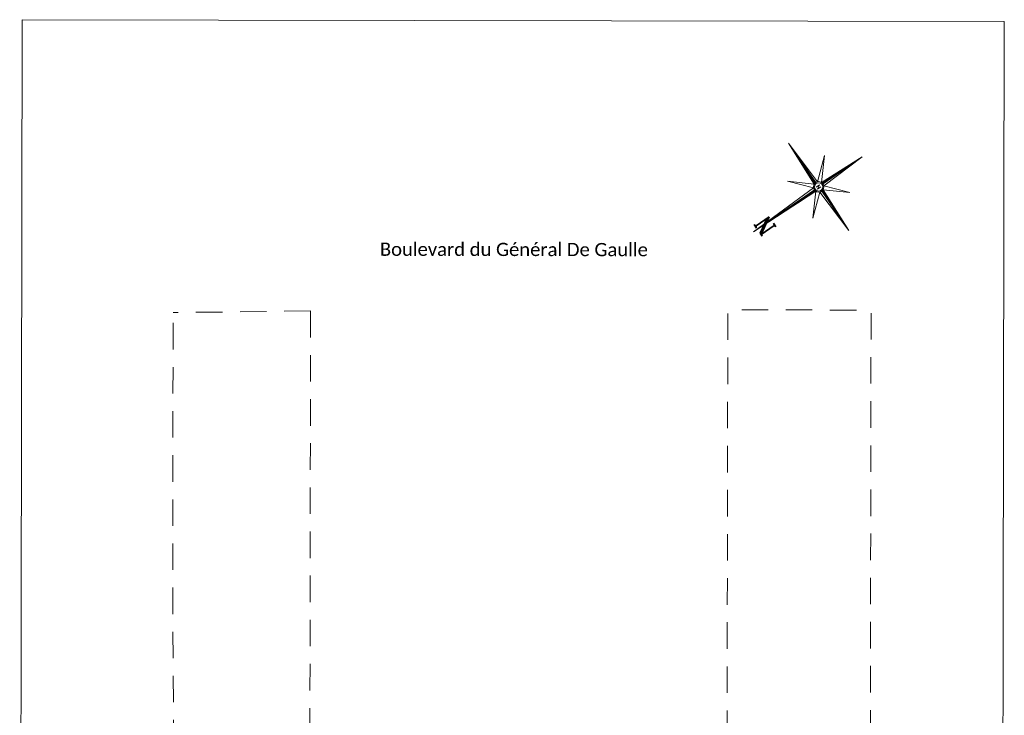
# Model space of a CAD drawing. Header units: metres. Extents: x -40 to 52, y -191 to 168.
# Tile 32 of 32: x -39 to 6, y 137 to 168. Entities that reach past the tile are written whole.
import ezdxf
from ezdxf.enums import TextEntityAlignment as Align

# ---------------------------------------------------------------- set-up
doc = ezdxf.new("R2010")
doc.units = ezdxf.units.M
doc.header["$LTSCALE"] = 2
doc.linetypes.add('Chemin', pattern=[0.5, 0.3, -0.2])
for name, color, linetype, lineweight in [('_cadre200', 7, 'Continuous', 15), ('Menuiserie', 1, 'Continuous', 18), ('Mur_coupe', 7, 'Continuous', 18), ('Texte', 7, 'Continuous', 15)]:
    doc.layers.add(name, color=color, linetype=linetype, lineweight=lineweight)
doc.styles.add('Legend', font='calibri.ttf')
doc.styles.add('ROMAND', font='romand', dxfattribs={"height": 6})
doc.styles.add('ROMANT', font='romant', dxfattribs={"width": 1.5, "oblique": 13.5, "height": 2})

# ---------------------------------------------------------------- blocks, each defined once
blk = doc.blocks.new('*X2')
at = {"color": 0}
for p, q in [((5.658, 3.059), (5.659, 3.061)), ((5.659, 3.042), (5.676, 3.06)), ((5.66, 3.026), (5.693, 3.059)), ((5.661, 3.009), (5.71, 3.059)), ((5.669, 3), (5.727, 3.058)), ((5.687, 3), (5.744, 3.057)), ((5.705, 3), (5.761, 3.056)), ((5.722, 3), (5.778, 3.056)), ((5.74, 3), (5.795, 3.055)), ((5.758, 3), (5.812, 3.054)), ((5.775, 3), (5.829, 3.054)), ((5.793, 3), (5.846, 3.053)), ((5.811, 3), (5.863, 3.052)), ((5.828, 3), (5.88, 3.051)), ((5.846, 3), (5.897, 3.051)), ((5.864, 3), (5.914, 3.05)), ((5.881, 3), (5.931, 3.049)), ((5.899, 3), (5.948, 3.049)), ((5.917, 3), (5.965, 3.048)), ((5.934, 3), (5.982, 3.047)), ((5.952, 3), (5.999, 3.046)), ((5.97, 3), (6.016, 3.046)), ((5.988, 3), (6.033, 3.045)), ((6.005, 3), (6.049, 3.044)), ((6.023, 3), (6.066, 3.044)), ((6.041, 3), (6.083, 3.043)), ((6.058, 3), (6.1, 3.042)), ((6.076, 3), (6.117, 3.041)), ((6.094, 3), (6.134, 3.041)), ((6.111, 3), (6.151, 3.04)), ((6.129, 3), (6.168, 3.039)), ((6.147, 3), (6.185, 3.039)), ((6.164, 3), (6.202, 3.038)), ((6.182, 3), (6.219, 3.037)), ((6.2, 3), (6.236, 3.036)), ((6.217, 3), (6.253, 3.036)), ((6.235, 3), (6.27, 3.035)), ((6.253, 3), (6.287, 3.034)), ((6.27, 3), (6.304, 3.034)), ((6.288, 3), (6.321, 3.033)), ((6.306, 3), (6.338, 3.032)), ((6.323, 3), (6.355, 3.031)), ((6.341, 3), (6.372, 3.031)), ((6.359, 3), (6.389, 3.03)), ((6.376, 3), (6.406, 3.029)), ((6.394, 3), (6.423, 3.029)), ((6.412, 3), (6.44, 3.028)), ((6.429, 3), (6.457, 3.027)), ((6.447, 3), (6.474, 3.026)), ((6.465, 3), (6.491, 3.026)), ((6.483, 3), (6.507, 3.025)), ((6.5, 3), (6.524, 3.024)), ((6.518, 3), (6.541, 3.024)), ((6.536, 3), (6.558, 3.023)), ((6.553, 3), (6.575, 3.022)), ((6.571, 3), (6.592, 3.021)), ((6.589, 3), (6.609, 3.021)), ((6.606, 3), (6.626, 3.02)), ((6.624, 3), (6.643, 3.019)), ((6.642, 3), (6.66, 3.019)), ((6.659, 3), (6.677, 3.018)), ((6.677, 3), (6.694, 3.017)), ((6.695, 3), (6.711, 3.016)), ((6.712, 3), (6.728, 3.016)), ((6.73, 3), (6.745, 3.015)), ((6.748, 3), (6.762, 3.014)), ((6.765, 3), (6.779, 3.014)), ((6.783, 3), (6.796, 3.013)), ((6.801, 3), (6.813, 3.012)), ((6.818, 3), (6.83, 3.011)), ((6.836, 3), (6.847, 3.011)), ((6.854, 3), (6.864, 3.01)), ((6.871, 3), (6.881, 3.009)), ((6.889, 3), (6.898, 3.009)), ((6.907, 3), (6.915, 3.008)), ((6.924, 3), (6.932, 3.007)), ((6.942, 3), (6.949, 3.006)), ((6.96, 3), (6.965, 3.006)), ((6.977, 3), (6.982, 3.005)), ((6.995, 3), (6.999, 3.004)), ((7.013, 3), (7.016, 3.004)), ((7.031, 3), (7.033, 3.003)), ((7.048, 3), (7.05, 3.002)), ((7.066, 3), (7.067, 3.001)), ((7.084, 3), (7.084, 3.001))]:
    blk.add_line(p, q, dxfattribs=at)
blk = doc.blocks.new('*X3')
at = {"color": 0}
for p, q in [((5.5, 2.795), (5.555, 2.85)), ((5.5, 2.813), (5.536, 2.849)), ((5.5, 2.831), (5.516, 2.847)), ((5.5, 2.778), (5.561, 2.838)), ((5.5, 2.76), (5.56, 2.82)), ((5.5, 2.742), (5.559, 2.801)), ((5.5, 2.725), (5.558, 2.783)), ((5.5, 2.707), (5.558, 2.764)), ((5.5, 2.689), (5.557, 2.746)), ((5.5, 2.672), (5.556, 2.728)), ((5.5, 2.654), (5.555, 2.709)), ((5.5, 2.636), (5.554, 2.691)), ((5.5, 2.619), (5.554, 2.672)), ((5.5, 2.601), (5.553, 2.654)), ((5.5, 2.583), (5.552, 2.635)), ((5.5, 2.566), (5.551, 2.617)), ((5.5, 2.548), (5.551, 2.598)), ((5.5, 2.53), (5.55, 2.58)), ((5.5, 2.512), (5.549, 2.561)), ((5.5, 2.495), (5.548, 2.543)), ((5.5, 2.477), (5.547, 2.525)), ((5.5, 2.459), (5.547, 2.506)), ((5.5, 2.442), (5.546, 2.488)), ((5.5, 2.424), (5.545, 2.469)), ((5.5, 2.406), (5.544, 2.451)), ((5.5, 2.389), (5.544, 2.432)), ((5.5, 2.371), (5.543, 2.414)), ((5.5, 2.353), (5.542, 2.395)), ((5.5, 2.336), (5.541, 2.377)), ((5.5, 2.318), (5.54, 2.358)), ((5.5, 2.3), (5.54, 2.34)), ((5.5, 2.283), (5.539, 2.321)), ((5.5, 2.265), (5.538, 2.303)), ((5.5, 2.247), (5.537, 2.285)), ((5.5, 2.23), (5.537, 2.266)), ((5.5, 2.212), (5.536, 2.248)), ((5.5, 2.194), (5.535, 2.229)), ((5.5, 2.177), (5.534, 2.211)), ((5.5, 2.159), (5.533, 2.192)), ((5.5, 2.141), (5.533, 2.174)), ((5.5, 2.124), (5.532, 2.155)), ((5.5, 2.106), (5.531, 2.137)), ((5.5, 2.088), (5.53, 2.118)), ((5.5, 2.071), (5.53, 2.1)), ((5.5, 2.053), (5.529, 2.082)), ((5.5, 2.035), (5.528, 2.063)), ((5.5, 2.017), (5.527, 2.045)), ((5.5, 2), (5.526, 2.026)), ((5.5, 1.982), (5.526, 2.008)), ((5.5, 1.964), (5.525, 1.989)), ((5.5, 1.947), (5.524, 1.971)), ((5.5, 1.929), (5.523, 1.952)), ((5.5, 1.911), (5.523, 1.934)), ((5.5, 1.894), (5.522, 1.915)), ((5.5, 1.876), (5.521, 1.897)), ((5.5, 1.858), (5.52, 1.879)), ((5.5, 1.841), (5.519, 1.86)), ((5.5, 1.823), (5.519, 1.842)), ((5.5, 1.805), (5.518, 1.823)), ((5.5, 1.788), (5.517, 1.805)), ((5.5, 1.77), (5.516, 1.786)), ((5.5, 1.752), (5.516, 1.768)), ((5.5, 1.735), (5.515, 1.749)), ((5.5, 1.717), (5.514, 1.731)), ((5.5, 1.699), (5.513, 1.712)), ((5.5, 1.682), (5.512, 1.694)), ((5.5, 1.664), (5.512, 1.676)), ((5.5, 1.646), (5.511, 1.657)), ((5.5, 1.629), (5.51, 1.639)), ((5.5, 1.611), (5.509, 1.62)), ((5.5, 1.593), (5.509, 1.602)), ((5.5, 1.576), (5.508, 1.583)), ((5.5, 1.558), (5.507, 1.565)), ((5.5, 1.54), (5.506, 1.546)), ((5.5, 1.523), (5.505, 1.528)), ((5.5, 1.505), (5.505, 1.509)), ((5.5, 1.487), (5.504, 1.491)), ((5.5, 1.469), (5.503, 1.473)), ((5.5, 1.452), (5.502, 1.454)), ((5.5, 1.434), (5.502, 1.436)), ((5.5, 1.416), (5.501, 1.417))]:
    blk.add_line(p, q, dxfattribs=at)
blk = doc.blocks.new('*X4')
at = {"color": 0}
for p, q in [((3.901, 3), (3.902, 3)), ((3.918, 2.999), (3.919, 3)), ((3.935, 2.999), (3.937, 3)), ((3.952, 2.998), (3.955, 3)), ((3.969, 2.997), (3.972, 3)), ((3.986, 2.996), (3.99, 3)), ((4.003, 2.996), (4.008, 3)), ((4.02, 2.995), (4.025, 3)), ((4.037, 2.994), (4.043, 3)), ((4.054, 2.994), (4.061, 3)), ((4.071, 2.993), (4.078, 3)), ((4.088, 2.992), (4.096, 3)), ((4.105, 2.991), (4.114, 3)), ((4.122, 2.991), (4.131, 3)), ((4.139, 2.99), (4.149, 3)), ((4.156, 2.989), (4.167, 3)), ((4.173, 2.988), (4.184, 3)), ((4.19, 2.988), (4.202, 3)), ((4.207, 2.987), (4.22, 3)), ((4.224, 2.986), (4.237, 3)), ((4.241, 2.986), (4.255, 3)), ((4.258, 2.985), (4.273, 3)), ((4.275, 2.984), (4.29, 3)), ((4.292, 2.983), (4.308, 3)), ((4.309, 2.983), (4.326, 3)), ((4.326, 2.982), (4.344, 3)), ((4.343, 2.981), (4.361, 3)), ((4.359, 2.981), (4.379, 3)), ((4.376, 2.98), (4.397, 3)), ((4.393, 2.979), (4.414, 3)), ((4.41, 2.978), (4.432, 3)), ((4.427, 2.978), (4.45, 3)), ((4.444, 2.977), (4.467, 3)), ((4.461, 2.976), (4.485, 3)), ((4.478, 2.976), (4.503, 3)), ((4.495, 2.975), (4.52, 3)), ((4.512, 2.974), (4.538, 3)), ((4.529, 2.973), (4.556, 3)), ((4.546, 2.973), (4.573, 3)), ((4.563, 2.972), (4.591, 3)), ((4.58, 2.971), (4.609, 3)), ((4.597, 2.971), (4.626, 3)), ((4.614, 2.97), (4.644, 3)), ((4.631, 2.969), (4.662, 3)), ((4.648, 2.968), (4.679, 3)), ((4.665, 2.968), (4.697, 3)), ((4.682, 2.967), (4.715, 3)), ((4.699, 2.966), (4.732, 3)), ((4.716, 2.966), (4.75, 3)), ((4.733, 2.965), (4.768, 3)), ((4.75, 2.964), (4.785, 3)), ((4.767, 2.963), (4.803, 3)), ((4.784, 2.963), (4.821, 3)), ((4.801, 2.962), (4.838, 3)), ((4.817, 2.961), (4.856, 3)), ((4.834, 2.961), (4.874, 3)), ((4.851, 2.96), (4.892, 3)), ((4.868, 2.959), (4.909, 3)), ((4.885, 2.958), (4.927, 3)), ((4.902, 2.958), (4.945, 3)), ((4.919, 2.957), (4.962, 3)), ((4.936, 2.956), (4.98, 3)), ((4.953, 2.956), (4.998, 3)), ((4.97, 2.955), (5.015, 3)), ((4.987, 2.954), (5.033, 3)), ((5.004, 2.953), (5.051, 3)), ((5.021, 2.953), (5.068, 3)), ((5.038, 2.952), (5.086, 3)), ((5.055, 2.951), (5.104, 3)), ((5.072, 2.951), (5.121, 3)), ((5.089, 2.95), (5.139, 3)), ((5.106, 2.949), (5.157, 3)), ((5.123, 2.948), (5.174, 3)), ((5.14, 2.948), (5.192, 3)), ((5.157, 2.947), (5.21, 3)), ((5.174, 2.946), (5.227, 3)), ((5.191, 2.946), (5.245, 3)), ((5.208, 2.945), (5.263, 3)), ((5.225, 2.944), (5.28, 3)), ((5.242, 2.943), (5.298, 3)), ((5.259, 2.943), (5.316, 3)), ((5.275, 2.942), (5.333, 3)), ((5.292, 2.941), (5.343, 2.992)), ((5.309, 2.941), (5.344, 2.975)), ((5.326, 2.94), (5.345, 2.958)), ((5.343, 2.939), (5.346, 2.941))]:
    blk.add_line(p, q, dxfattribs=at)
blk = doc.blocks.new('*X5')
at = {"color": 0}
for p, q in [((5.499, 5.376), (5.5, 5.376)), ((5.5, 5.394), (5.5, 5.394)), ((5.491, 5.085), (5.5, 5.093)), ((5.491, 5.067), (5.5, 5.076)), ((5.492, 5.121), (5.5, 5.129)), ((5.492, 5.103), (5.5, 5.111)), ((5.493, 5.158), (5.5, 5.164)), ((5.493, 5.139), (5.5, 5.146)), ((5.494, 5.194), (5.5, 5.199)), ((5.494, 5.176), (5.5, 5.182)), ((5.495, 5.23), (5.5, 5.235)), ((5.495, 5.212), (5.5, 5.217)), ((5.496, 5.267), (5.5, 5.27)), ((5.496, 5.248), (5.5, 5.253)), ((5.497, 5.303), (5.5, 5.306)), ((5.497, 5.285), (5.5, 5.288)), ((5.498, 5.339), (5.5, 5.341)), ((5.498, 5.321), (5.5, 5.323)), ((5.499, 5.357), (5.5, 5.359)), ((5.483, 4.776), (5.5, 4.793)), ((5.483, 4.758), (5.5, 4.775)), ((5.484, 4.812), (5.5, 4.828)), ((5.484, 4.794), (5.5, 4.811)), ((5.485, 4.849), (5.5, 4.864)), ((5.485, 4.83), (5.5, 4.846)), ((5.486, 4.903), (5.5, 4.917)), ((5.486, 4.885), (5.5, 4.899)), ((5.486, 4.867), (5.5, 4.881)), ((5.487, 4.939), (5.5, 4.952)), ((5.487, 4.921), (5.5, 4.934)), ((5.488, 4.976), (5.5, 4.987)), ((5.488, 4.958), (5.5, 4.97)), ((5.489, 5.012), (5.5, 5.023)), ((5.489, 4.994), (5.5, 5.005)), ((5.49, 5.049), (5.5, 5.058)), ((5.49, 5.03), (5.5, 5.04)), ((5.474, 4.449), (5.5, 4.475)), ((5.475, 4.485), (5.5, 4.51)), ((5.475, 4.467), (5.5, 4.492)), ((5.476, 4.522), (5.5, 4.545)), ((5.476, 4.503), (5.5, 4.528)), ((5.477, 4.558), (5.5, 4.581)), ((5.477, 4.54), (5.5, 4.563)), ((5.478, 4.594), (5.5, 4.616)), ((5.478, 4.576), (5.5, 4.598)), ((5.479, 4.631), (5.5, 4.651)), ((5.479, 4.612), (5.5, 4.634)), ((5.48, 4.667), (5.5, 4.687)), ((5.48, 4.649), (5.5, 4.669)), ((5.481, 4.703), (5.5, 4.722)), ((5.481, 4.685), (5.5, 4.705)), ((5.482, 4.74), (5.5, 4.758)), ((5.482, 4.721), (5.5, 4.74)), ((5.466, 4.158), (5.5, 4.192)), ((5.466, 4.14), (5.5, 4.174)), ((5.467, 4.194), (5.5, 4.227)), ((5.467, 4.176), (5.5, 4.21)), ((5.468, 4.231), (5.5, 4.263)), ((5.468, 4.213), (5.5, 4.245)), ((5.469, 4.267), (5.5, 4.298)), ((5.469, 4.249), (5.5, 4.28)), ((5.47, 4.303), (5.5, 4.333)), ((5.47, 4.285), (5.5, 4.316)), ((5.471, 4.34), (5.5, 4.369)), ((5.471, 4.322), (5.5, 4.351)), ((5.472, 4.376), (5.5, 4.404)), ((5.472, 4.358), (5.5, 4.386)), ((5.473, 4.413), (5.5, 4.439)), ((5.473, 4.394), (5.5, 4.422)), ((5.474, 4.431), (5.5, 4.457)), ((5.457, 3.831), (5.5, 3.874)), ((5.458, 3.867), (5.5, 3.909)), ((5.458, 3.849), (5.5, 3.891)), ((5.459, 3.904), (5.5, 3.944)), ((5.459, 3.886), (5.5, 3.927)), ((5.46, 3.94), (5.5, 3.98)), ((5.46, 3.922), (5.5, 3.962)), ((5.461, 3.976), (5.5, 4.015)), ((5.461, 3.958), (5.5, 3.997)), ((5.462, 4.013), (5.5, 4.05)), ((5.462, 3.995), (5.5, 4.033)), ((5.463, 4.049), (5.5, 4.086)), ((5.463, 4.031), (5.5, 4.068)), ((5.464, 4.085), (5.5, 4.121)), ((5.464, 4.067), (5.5, 4.103)), ((5.465, 4.122), (5.5, 4.156)), ((5.465, 4.104), (5.5, 4.139)), ((5.449, 3.54), (5.5, 3.591)), ((5.449, 3.522), (5.5, 3.573)), ((5.45, 3.577), (5.5, 3.626)), ((5.45, 3.558), (5.5, 3.608)), ((5.451, 3.613), (5.5, 3.662)), ((5.451, 3.595), (5.5, 3.644)), ((5.452, 3.649), (5.5, 3.697)), ((5.452, 3.631), (5.5, 3.679)), ((5.453, 3.686), (5.5, 3.732)), ((5.453, 3.667), (5.5, 3.715)), ((5.454, 3.722), (5.5, 3.768)), ((5.454, 3.704), (5.5, 3.75)), ((5.455, 3.758), (5.5, 3.803)), ((5.455, 3.74), (5.5, 3.785)), ((5.456, 3.795), (5.5, 3.838)), ((5.456, 3.777), (5.5, 3.821)), ((5.457, 3.813), (5.5, 3.856)), ((5.441, 3.231), (5.5, 3.29)), ((5.442, 3.268), (5.5, 3.326)), ((5.442, 3.25), (5.5, 3.308)), ((5.443, 3.304), (5.5, 3.361)), ((5.443, 3.286), (5.5, 3.343)), ((5.444, 3.34), (5.5, 3.396)), ((5.444, 3.322), (5.5, 3.379)), ((5.445, 3.377), (5.5, 3.432)), ((5.445, 3.359), (5.5, 3.414)), ((5.446, 3.413), (5.5, 3.467)), ((5.446, 3.395), (5.5, 3.449)), ((5.447, 3.468), (5.5, 3.52)), ((5.447, 3.449), (5.5, 3.502)), ((5.447, 3.431), (5.5, 3.485)), ((5.448, 3.504), (5.5, 3.555)), ((5.448, 3.486), (5.5, 3.538)), ((5.439, 3.159), (5.5, 3.22)), ((5.44, 3.195), (5.5, 3.255)), ((5.44, 3.177), (5.5, 3.237)), ((5.441, 3.213), (5.5, 3.273)), ((5.458, 3.16), (5.5, 3.202)), ((5.476, 3.16), (5.5, 3.184)), ((5.494, 3.16), (5.5, 3.167))]:
    blk.add_line(p, q, dxfattribs=at)
blk = doc.blocks.new('ROSEVENT')
for p, q in [((-0.078, 0.142), (-0.017, 2.394)), ((-0.017, 0.154), (-0.017, 2.394)), ((-0.017, 2.394), (0.044, 0.142)), ((-0.696, 0.673), (-0.078, 0.142)), ((-0.165, 0.056), (-0.696, 0.673)), ((0.044, 0.142), (0.662, 0.673)), ((0.662, 0.673), (0.131, 0.056)), ((-1.617, -0.006), (-0.165, 0.056)), ((-0.077, 0.155), (-0.014, 0.155)), ((0.131, 0.056), (1.583, -0.006)), ((0.144, -0.003), (0.141, 0.057)), ((-0.177, -0.006), (-1.617, -0.006)), ((-0.165, -0.067), (-1.617, -0.006)), ((-0.696, -0.684), (-0.165, -0.067)), ((-0.078, -0.153), (-0.696, -0.684)), ((-0.175, -0.003), (-0.171, -0.066)), ((-0.017, -1.606), (-0.078, -0.153)), ((0.044, -0.153), (-0.017, -1.606)), ((-0.017, -0.16), (0.049, -0.154)), ((-0.017, -0.166), (-0.017, -1.606)), ((0.662, -0.684), (0.044, -0.153)), ((1.583, -0.006), (0.131, -0.067)), ((0.131, -0.067), (0.662, -0.684)), ((0.143, -0.006), (1.583, -0.006))]:
    blk.add_line(p, q)
for radius in [0.159, 0.127]:
    blk.add_circle((-0.017, -0.006), radius)
for name in ['*X5', '*X2', '*X4', '*X3']:
    blk.add_blockref(name, (-5.517, -3.006))
for height, style, p in [(0.5, 'ROMANT', (-0.317, 1.744)), (0.122, 'ROMAND', (-0.08, -0.061))]:
    blk.add_text('N', height=height, dxfattribs=dict(style=style)).set_placement(p)
blk = doc.blocks.new('FLNORD')
at = {"xscale": 4, "yscale": 4, "zscale": 4, "rotation": 359.9999991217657}
blk.add_blockref('ROSEVENT', (-0.93, -0.17), dxfattribs=at)

msp = doc.modelspace()

# ---------------------------------------------------------------- linework, layer by layer
at = {"layer": 'Menuiserie'}
msp.add_lwpolyline([(-39.107, 105.058), (5.443, 104.982), (5.55, 167.982), (-39, 168.058)], close=True, dxfattribs=at)
at = {"layer": 'Mur_coupe', "linetype": 'Chemin', "ltscale": 2, "flags": 128}
for points in [[(-25.797, 123.4), (-28.296, 123.404), (-28.287, 128.312), (-28.449, 128.312), (-31.099, 128.317), (-31.099, 128.387), (-32.088, 128.389), (-32.103, 131.083), (-32.167, 142.642), (-32.149, 154.779)], [(-25.913, 154.851), (-32.149, 154.779)], [(-25.913, 154.851), (-25.949, 133.51), (-25.925, 133.51), (-25.364, 133.509), (-25.364, 133.436), (-19.95, 133.427), (-19.949, 134.125), (-12.999, 134.113), (-13, 133.347), (-7.026, 133.337), (-6.99, 154.903), (-0.493, 154.892), (-0.543, 125.488), (-4.382, 125.494)]]:
    msp.add_lwpolyline(points, dxfattribs=at)

# ---------------------------------------------------------------- block references
at = {"layer": '_cadre200', "xscale": 0.3750000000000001, "yscale": 0.3750000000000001, "zscale": 0.3750000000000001, "rotation": 124.6273599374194}
msp.add_blockref('FLNORD', (-3.141, 160.745), dxfattribs=at)

# ---------------------------------------------------------------- texts
at = {"layer": 'Texte', "style": 'Legend'}
msp.add_text('Boulevard du Général De Gaulle', height=0.6, rotation=359.9026, dxfattribs=at).set_placement((-16.692, 157.663, -50.856), align=Align.MIDDLE)

doc.saveas('drawing.dxf')
